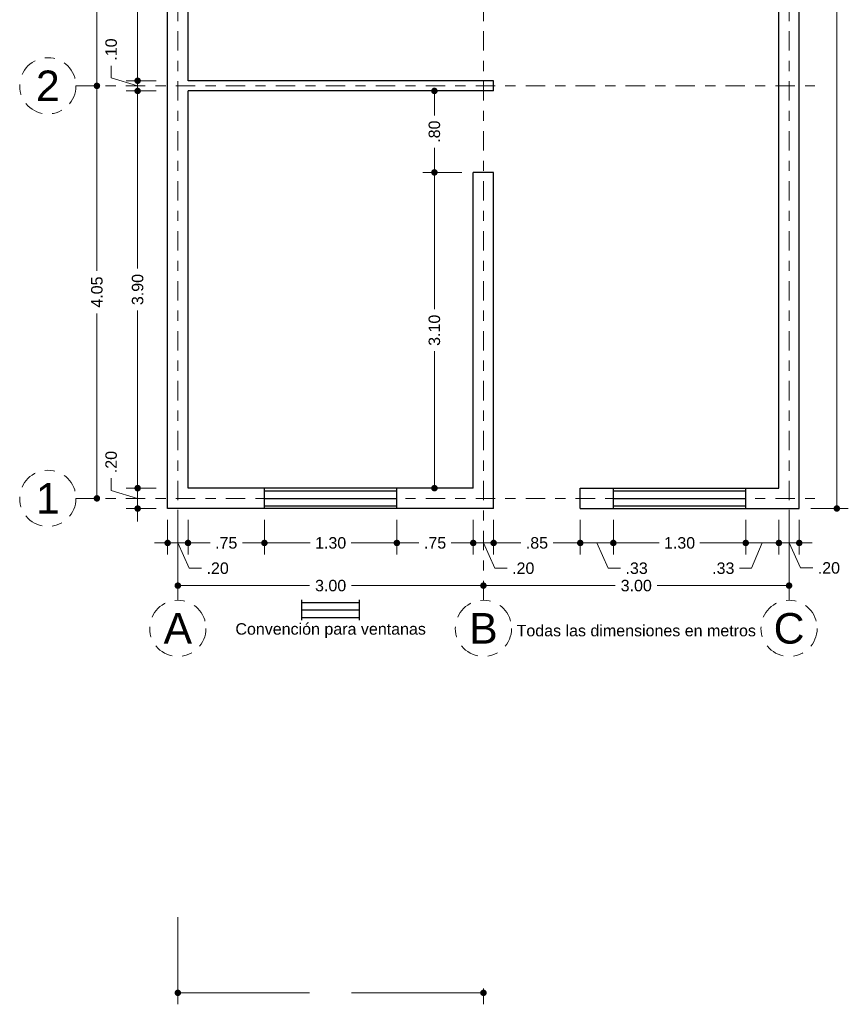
# Model space of a CAD drawing. Header units: metres. Extents: x 2537.7 to 2587, y 872.5 to 891.2.
# Tile 1 of 6: x 2537.7 to 2545.9, y 872.5 to 882.1. Entities that reach past the tile are written whole.
import ezdxf
from ezdxf.enums import TextEntityAlignment as Align

# ---------------------------------------------------------------- set-up
doc = ezdxf.new("R2010")
doc.units = ezdxf.units.M
doc.header["$LTSCALE"] = 0.01
doc.linetypes.add('CENTER2', pattern=[28.575, 19.05, -3.175, 3.175, -3.175])
for name, color, linetype, lineweight in [('Cotas', 7, 'Continuous', 18), ('Ejes', 7, 'CENTER2', 5), ('Muros', 7, 'Continuous', 25), ('Ventanas', 5, 'Continuous', 25)]:
    doc.layers.add(name, color=color, linetype=linetype, lineweight=lineweight)
doc.styles.get("Standard").update_dxf_attribs({"font": 'arial.ttf'})
doc.dimstyles.new('1-75', dxfattribs={"dimscale": 75, "dimtxt": 0.0015, "dimasz": 0.00085, "dimexe": 0.0015, "dimexo": 0.0015, "dimgap": 0.0008, "dimtad": 0, "dimzin": 4, "dimdsep": 46, "dimtxsty": 'Standard', "dimblk": 'DOT', "dimcen": 0.0009, "dimclrd": 256, "dimclre": 256, "dimclrt": 256, "dimadec": 0, "dimazin": 0, "dimtfac": 1, "dimtofl": 0, "dimtmove": 1, "dimatfit": 2, "dimfxl": 0.0015, "dimtfill": 1, "dimtolj": 1, "dimtzin": 4, "dimlwd": -1, "dimlwe": -1, "dimarcsym": 0})

# ---------------------------------------------------------------- blocks, each defined once
blk = doc.blocks.new('_DOT')
at = {"color": 0, "linetype": 'ByBlock'}
blk.add_line((-0.5, 0), (-1, 0), dxfattribs=at)
at = {"color": 0, "linetype": 'ByBlock', "const_width": 0.5}
blk.add_lwpolyline([(-0.25, 0, 1), (0.25, 0, 1)], format="xyb", close=True, dxfattribs=at)
blk = doc.blocks.new('*D12')
at = {"layer": 'Cotas', "transparency": 16777216}
for p, q in [((2540.1435, 877.2183), (2540.1435, 876.8804)), ((2541.4435, 877.2183), (2541.4435, 876.8804)), ((2540.2072, 876.9929), (2540.5929, 876.9929)), ((2541.3797, 876.9929), (2540.9941, 876.9929))]:
    blk.add_line(p, q, dxfattribs=at)
at = {"layer": 'Defpoints', "color": 0, "transparency": 16777216}
for p in [(2540.1435, 877.3308), (2541.4435, 877.3308), (2541.4435, 876.9929)]:
    blk.add_point(p, dxfattribs=at)
at = {"layer": 'Cotas', "transparency": 16777216, "xscale": 0.06375, "yscale": 0.06375, "zscale": 0.06375, "rotation": 180}
blk.add_blockref('_DOT', (2540.1435, 876.9929), dxfattribs=at)
at = {"layer": 'Cotas', "transparency": 16777216, "xscale": 0.06375, "yscale": 0.06375, "zscale": 0.06375}
blk.add_blockref('_DOT', (2541.4435, 876.9929), dxfattribs=at)
at = {"layer": 'Cotas', "transparency": 16777216, "insert": (2540.7935, 876.9929), "char_height": 0.1125, "attachment_point": 5, "bg_fill": 3, "box_fill_scale": 1.1, "bg_fill_color": 256, "bg_fill_true_color": 13158600, "bg_fill_transparency": 0}
blk.add_mtext('\\A1;1.30', dxfattribs=at)
blk = doc.blocks.new('*D13')
at = {"layer": 'Cotas', "transparency": 16777216}
for p, q in [((2542.3935, 877.2183), (2542.3935, 876.8804)), ((2543.2435, 877.2183), (2543.2435, 876.8804)), ((2542.4572, 876.9929), (2542.6595, 876.9929)), ((2543.1797, 876.9929), (2542.9774, 876.9929))]:
    blk.add_line(p, q, dxfattribs=at)
at = {"layer": 'Defpoints', "color": 0, "transparency": 16777216}
for p in [(2542.3935, 877.3308), (2543.2435, 877.3308), (2543.2435, 876.9929)]:
    blk.add_point(p, dxfattribs=at)
at = {"layer": 'Cotas', "transparency": 16777216, "xscale": 0.06375, "yscale": 0.06375, "zscale": 0.06375, "rotation": 180}
blk.add_blockref('_DOT', (2542.3935, 876.9929), dxfattribs=at)
at = {"layer": 'Cotas', "transparency": 16777216, "xscale": 0.06375, "yscale": 0.06375, "zscale": 0.06375}
blk.add_blockref('_DOT', (2543.2435, 876.9929), dxfattribs=at)
at = {"layer": 'Cotas', "transparency": 16777216, "insert": (2542.8185, 876.9929), "char_height": 0.1125, "attachment_point": 5, "bg_fill": 3, "box_fill_scale": 1.1, "bg_fill_color": 256, "bg_fill_true_color": 13158600, "bg_fill_transparency": 0}
blk.add_mtext('\\A1;.85', dxfattribs=at)
blk = doc.blocks.new('*D14')
at = {"layer": 'Cotas', "transparency": 16777216}
for p, q in [((2543.2435, 877.2183), (2543.2435, 876.8804)), ((2543.5685, 877.2183), (2543.5685, 876.8804)), ((2543.3072, 876.9929), (2543.5047, 876.9929)), ((2543.406, 876.9929), (2543.5184, 876.7444)), ((2543.5184, 876.7444), (2543.6384, 876.7444))]:
    blk.add_line(p, q, dxfattribs=at)
at = {"layer": 'Defpoints', "color": 0, "transparency": 16777216}
for p in [(2543.2435, 877.3308), (2543.5685, 877.3308), (2543.5685, 876.9929)]:
    blk.add_point(p, dxfattribs=at)
at = {"layer": 'Cotas', "transparency": 16777216, "xscale": 0.06375, "yscale": 0.06375, "zscale": 0.06375, "rotation": 180}
blk.add_blockref('_DOT', (2543.2435, 876.9929), dxfattribs=at)
at = {"layer": 'Cotas', "transparency": 16777216, "xscale": 0.06375, "yscale": 0.06375, "zscale": 0.06375}
blk.add_blockref('_DOT', (2543.5685, 876.9929), dxfattribs=at)
at = {"layer": 'Cotas', "transparency": 16777216, "insert": (2543.797, 876.7444), "char_height": 0.1125, "attachment_point": 5, "bg_fill": 3, "box_fill_scale": 1.1, "bg_fill_color": 256, "bg_fill_true_color": 13158600, "bg_fill_transparency": 0}
blk.add_mtext('\\A1;.33', dxfattribs=at)
blk = doc.blocks.new('*D15')
at = {"layer": 'Cotas', "transparency": 16777216}
for p, q in [((2543.5685, 877.2183), (2543.5685, 876.8804)), ((2544.8685, 877.2183), (2544.8685, 876.8804)), ((2543.6322, 876.9929), (2544.0179, 876.9929)), ((2544.8047, 876.9929), (2544.4191, 876.9929))]:
    blk.add_line(p, q, dxfattribs=at)
at = {"layer": 'Defpoints', "color": 0, "transparency": 16777216}
for p in [(2543.5685, 877.3308), (2544.8685, 877.3308), (2544.8685, 876.9929)]:
    blk.add_point(p, dxfattribs=at)
at = {"layer": 'Cotas', "transparency": 16777216, "xscale": 0.06375, "yscale": 0.06375, "zscale": 0.06375, "rotation": 180}
blk.add_blockref('_DOT', (2543.5685, 876.9929), dxfattribs=at)
at = {"layer": 'Cotas', "transparency": 16777216, "xscale": 0.06375, "yscale": 0.06375, "zscale": 0.06375}
blk.add_blockref('_DOT', (2544.8685, 876.9929), dxfattribs=at)
at = {"layer": 'Cotas', "transparency": 16777216, "insert": (2544.2185, 876.9929), "char_height": 0.1125, "attachment_point": 5, "bg_fill": 3, "box_fill_scale": 1.1, "bg_fill_color": 256, "bg_fill_true_color": 13158600, "bg_fill_transparency": 0}
blk.add_mtext('\\A1;1.30', dxfattribs=at)
blk = doc.blocks.new('*D16')
at = {"layer": 'Cotas', "transparency": 16777216}
for p, q in [((2538.4993, 881.417), (2538.4993, 879.6646)), ((2538.4993, 877.4945), (2538.4993, 879.247))]:
    blk.add_line(p, q, dxfattribs=at)
at = {"layer": 'Defpoints', "color": 0, "transparency": 16777216}
for p in [(2538.4993, 881.4808), (2538.4993, 881.4808), (2538.4993, 877.4308)]:
    blk.add_point(p, dxfattribs=at)
at = {"layer": 'Cotas', "transparency": 16777216, "xscale": 0.06375, "yscale": 0.06375, "zscale": 0.06375}
for p, rotation in [((2538.4993, 881.4808), 90), ((2538.4993, 877.4308), 270)]:
    blk.add_blockref('_DOT', p, dxfattribs=dict(at, rotation=rotation))
at = {"layer": 'Cotas', "transparency": 16777216, "insert": (2538.4993, 879.4558), "char_height": 0.1125, "attachment_point": 5, "rotation": 90, "bg_fill": 3, "box_fill_scale": 1.1, "bg_fill_color": 256, "bg_fill_true_color": 13158600, "bg_fill_transparency": 0}
blk.add_mtext('\\A1;4.05', dxfattribs=at)
blk = doc.blocks.new('*D17')
at = {"layer": 'Cotas', "transparency": 16777216}
for p, q in [((2538.406, 883.6308), (2538.6118, 883.6308)), ((2538.4993, 883.567), (2538.4993, 882.7633)), ((2538.4993, 881.5445), (2538.4993, 882.3483))]:
    blk.add_line(p, q, dxfattribs=at)
at = {"layer": 'Defpoints', "color": 0, "transparency": 16777216}
for p in [(2538.2935, 883.6308), (2538.4993, 883.6308), (2538.4993, 881.4808)]:
    blk.add_point(p, dxfattribs=at)
at = {"layer": 'Cotas', "transparency": 16777216, "xscale": 0.06375, "yscale": 0.06375, "zscale": 0.06375}
for p, rotation in [((2538.4993, 883.6308), 90), ((2538.4993, 881.4808), 270)]:
    blk.add_blockref('_DOT', p, dxfattribs=dict(at, rotation=rotation))
at = {"layer": 'Cotas', "transparency": 16777216, "insert": (2538.4993, 882.5558), "char_height": 0.1125, "attachment_point": 5, "rotation": 90, "bg_fill": 3, "box_fill_scale": 1.1, "bg_fill_color": 256, "bg_fill_true_color": 13158600, "bg_fill_transparency": 0}
blk.add_mtext('\\A1;2.15', dxfattribs=at)
blk = doc.blocks.new('*D21')
at = {"layer": 'Cotas', "transparency": 16777216}
for p, q in [((2541.4435, 877.2183), (2541.4435, 876.8804)), ((2542.1935, 877.2193), (2542.1935, 876.8804)), ((2541.5072, 876.9929), (2541.6595, 876.9929)), ((2542.1297, 876.9929), (2541.9774, 876.9929))]:
    blk.add_line(p, q, dxfattribs=at)
at = {"layer": 'Defpoints', "color": 0, "transparency": 16777216}
for p in [(2541.4435, 877.3308), (2542.1935, 877.3318), (2542.1935, 876.9929)]:
    blk.add_point(p, dxfattribs=at)
at = {"layer": 'Cotas', "transparency": 16777216, "xscale": 0.06375, "yscale": 0.06375, "zscale": 0.06375, "rotation": 180}
blk.add_blockref('_DOT', (2541.4435, 876.9929), dxfattribs=at)
at = {"layer": 'Cotas', "transparency": 16777216, "xscale": 0.06375, "yscale": 0.06375, "zscale": 0.06375}
blk.add_blockref('_DOT', (2542.1935, 876.9929), dxfattribs=at)
at = {"layer": 'Cotas', "transparency": 16777216, "insert": (2541.8185, 876.9929), "char_height": 0.1125, "attachment_point": 5, "bg_fill": 3, "box_fill_scale": 1.1, "bg_fill_color": 256, "bg_fill_true_color": 13158600, "bg_fill_transparency": 0}
blk.add_mtext('\\A1;.75', dxfattribs=at)
blk = doc.blocks.new('*D22')
at = {"layer": 'Cotas', "transparency": 16777216}
for p, q in [((2542.1935, 877.2193), (2542.1935, 876.8804)), ((2542.3935, 877.2183), (2542.3935, 876.8804)), ((2542.1297, 876.9929), (2542.066, 876.9929)), ((2542.1935, 876.9929), (2542.3935, 876.9929)), ((2542.2935, 876.9929), (2542.4059, 876.7444)), ((2542.4572, 876.9929), (2542.521, 876.9929)), ((2542.4059, 876.7444), (2542.5259, 876.7444))]:
    blk.add_line(p, q, dxfattribs=at)
at = {"layer": 'Defpoints', "color": 0, "transparency": 16777216}
for p in [(2542.1935, 877.3318), (2542.3935, 877.3308), (2542.3935, 876.9929)]:
    blk.add_point(p, dxfattribs=at)
at = {"layer": 'Cotas', "transparency": 16777216, "xscale": 0.06375, "yscale": 0.06375, "zscale": 0.06375}
blk.add_blockref('_DOT', (2542.1935, 876.9929), dxfattribs=at)
at = {"layer": 'Cotas', "transparency": 16777216, "xscale": 0.06375, "yscale": 0.06375, "zscale": 0.06375, "rotation": 180}
blk.add_blockref('_DOT', (2542.3935, 876.9929), dxfattribs=at)
at = {"layer": 'Cotas', "transparency": 16777216, "insert": (2542.6843, 876.7444), "char_height": 0.1125, "attachment_point": 5, "bg_fill": 3, "box_fill_scale": 1.1, "bg_fill_color": 256, "bg_fill_true_color": 13158600, "bg_fill_transparency": 0}
blk.add_mtext('\\A1;.20', dxfattribs=at)
blk = doc.blocks.new('*D23')
at = {"layer": 'Cotas', "transparency": 16777216}
for p, q in [((2544.8685, 877.2183), (2544.8685, 876.8804)), ((2545.1935, 877.2183), (2545.1935, 876.8804)), ((2545.031, 876.9929), (2544.9263, 876.7444)), ((2544.9322, 876.9929), (2545.1297, 876.9929)), ((2544.9263, 876.7444), (2544.8063, 876.7444))]:
    blk.add_line(p, q, dxfattribs=at)
at = {"layer": 'Defpoints', "color": 0, "transparency": 16777216}
for p in [(2544.8685, 877.3308), (2545.1935, 877.3308), (2545.1935, 876.9929)]:
    blk.add_point(p, dxfattribs=at)
at = {"layer": 'Cotas', "transparency": 16777216, "xscale": 0.06375, "yscale": 0.06375, "zscale": 0.06375, "rotation": 180}
blk.add_blockref('_DOT', (2544.8685, 876.9929), dxfattribs=at)
at = {"layer": 'Cotas', "transparency": 16777216, "xscale": 0.06375, "yscale": 0.06375, "zscale": 0.06375}
blk.add_blockref('_DOT', (2545.1935, 876.9929), dxfattribs=at)
at = {"layer": 'Cotas', "transparency": 16777216, "insert": (2544.6478, 876.7444), "char_height": 0.1125, "attachment_point": 5, "bg_fill": 3, "box_fill_scale": 1.1, "bg_fill_color": 256, "bg_fill_true_color": 13158600, "bg_fill_transparency": 0}
blk.add_mtext('\\A1;.33', dxfattribs=at)
blk = doc.blocks.new('*D24')
at = {"layer": 'Cotas', "transparency": 16777216}
for p, q in [((2538.8991, 877.5945), (2538.8991, 877.6583)), ((2538.6392, 877.5088), (2538.6392, 877.6288)), ((2538.8991, 877.4308), (2538.6392, 877.5088)), ((2539.081, 877.5308), (2538.7866, 877.5308)), ((2538.8991, 877.3308), (2538.8991, 877.5308)), ((2539.081, 877.3308), (2538.7866, 877.3308)), ((2538.8991, 877.267), (2538.8991, 877.2033))]:
    blk.add_line(p, q, dxfattribs=at)
at = {"layer": 'Defpoints', "color": 0, "transparency": 16777216}
for p in [(2538.8991, 877.5308), (2539.1935, 877.5308), (2539.1935, 877.3308)]:
    blk.add_point(p, dxfattribs=at)
at = {"layer": 'Cotas', "transparency": 16777216, "xscale": 0.06375, "yscale": 0.06375, "zscale": 0.06375}
for p, rotation in [((2538.8991, 877.5308), 270), ((2538.8991, 877.3308), 90)]:
    blk.add_blockref('_DOT', p, dxfattribs=dict(at, rotation=rotation))
at = {"layer": 'Cotas', "transparency": 16777216, "insert": (2538.6392, 877.7871), "char_height": 0.1125, "attachment_point": 5, "rotation": 90, "bg_fill": 3, "box_fill_scale": 1.1, "bg_fill_color": 256, "bg_fill_true_color": 13158600, "bg_fill_transparency": 0}
blk.add_mtext('\\A1;.20', dxfattribs=at)
blk = doc.blocks.new('*D25')
at = {"layer": 'Cotas', "transparency": 16777216}
for p, q in [((2541.8067, 881.4308), (2541.6997, 881.4308)), ((2541.8122, 881.367), (2541.8122, 881.1891)), ((2541.8122, 880.6945), (2541.8122, 880.8724)), ((2542.081, 880.6308), (2541.6997, 880.6308))]:
    blk.add_line(p, q, dxfattribs=at)
at = {"layer": 'Defpoints', "color": 0, "transparency": 16777216}
for p in [(2541.8122, 881.4308), (2541.9192, 881.4308), (2542.1935, 880.6308)]:
    blk.add_point(p, dxfattribs=at)
at = {"layer": 'Cotas', "transparency": 16777216, "xscale": 0.06375, "yscale": 0.06375, "zscale": 0.06375}
for p, rotation in [((2541.8122, 881.4308), 90), ((2541.8122, 880.6308), 270)]:
    blk.add_blockref('_DOT', p, dxfattribs=dict(at, rotation=rotation))
at = {"layer": 'Cotas', "transparency": 16777216, "insert": (2541.8122, 881.0308), "char_height": 0.1125, "attachment_point": 5, "rotation": 90, "bg_fill": 3, "box_fill_scale": 1.1, "bg_fill_color": 256, "bg_fill_true_color": 13158600, "bg_fill_transparency": 0}
blk.add_mtext('\\A1;.80', dxfattribs=at)
blk = doc.blocks.new('*D38')
at = {"layer": 'Cotas', "transparency": 16777216}
for p, q in [((2545.506, 889.4308), (2545.875, 889.4308)), ((2545.7625, 889.367), (2545.7625, 883.6251)), ((2545.7625, 877.3945), (2545.7625, 883.1364)), ((2545.506, 877.3308), (2545.875, 877.3308))]:
    blk.add_line(p, q, dxfattribs=at)
at = {"layer": 'Defpoints', "color": 0, "transparency": 16777216}
for p in [(2545.3935, 889.4308), (2545.7625, 889.4308), (2545.3935, 877.3308)]:
    blk.add_point(p, dxfattribs=at)
at = {"layer": 'Cotas', "transparency": 16777216, "xscale": 0.06375, "yscale": 0.06375, "zscale": 0.06375}
for p, rotation in [((2545.7625, 889.4308), 90), ((2545.7625, 877.3308), 270)]:
    blk.add_blockref('_DOT', p, dxfattribs=dict(at, rotation=rotation))
at = {"layer": 'Cotas', "transparency": 16777216, "insert": (2545.7625, 883.3808), "char_height": 0.1125, "attachment_point": 5, "rotation": 90, "bg_fill": 3, "box_fill_scale": 1.1, "bg_fill_color": 256, "bg_fill_true_color": 13158600, "bg_fill_transparency": 0}
blk.add_mtext('\\A1;12.10', dxfattribs=at)
blk = doc.blocks.new('*D40')
at = {"layer": 'Cotas', "transparency": 16777216}
for p, q in [((2539.3935, 877.2183), (2539.3935, 876.8804)), ((2540.1435, 877.2183), (2540.1435, 876.8804)), ((2539.4572, 876.9929), (2539.6095, 876.9929)), ((2540.0797, 876.9929), (2539.9274, 876.9929))]:
    blk.add_line(p, q, dxfattribs=at)
at = {"layer": 'Defpoints', "color": 0, "transparency": 16777216}
for p in [(2539.3935, 877.3308), (2540.1435, 877.3308), (2539.3935, 876.9929)]:
    blk.add_point(p, dxfattribs=at)
at = {"layer": 'Cotas', "transparency": 16777216, "xscale": 0.06375, "yscale": 0.06375, "zscale": 0.06375, "rotation": 180}
blk.add_blockref('_DOT', (2539.3935, 876.9929), dxfattribs=at)
at = {"layer": 'Cotas', "transparency": 16777216, "xscale": 0.06375, "yscale": 0.06375, "zscale": 0.06375}
blk.add_blockref('_DOT', (2540.1435, 876.9929), dxfattribs=at)
at = {"layer": 'Cotas', "transparency": 16777216, "insert": (2539.7685, 876.9929), "char_height": 0.1125, "attachment_point": 5, "bg_fill": 3, "box_fill_scale": 1.1, "bg_fill_color": 256, "bg_fill_true_color": 13158600, "bg_fill_transparency": 0}
blk.add_mtext('\\A1;.75', dxfattribs=at)
blk = doc.blocks.new('*D41')
at = {"layer": 'Cotas', "transparency": 16777216}
for p, q in [((2539.081, 881.4308), (2538.7866, 881.4308)), ((2538.8991, 881.367), (2538.8991, 879.6867)), ((2538.8991, 877.5945), (2538.8991, 879.2749)), ((2539.081, 877.5308), (2538.7866, 877.5308))]:
    blk.add_line(p, q, dxfattribs=at)
at = {"layer": 'Defpoints', "color": 0, "transparency": 16777216}
for p in [(2538.8991, 881.4308), (2539.1935, 881.4308), (2539.1935, 877.5308)]:
    blk.add_point(p, dxfattribs=at)
at = {"layer": 'Cotas', "transparency": 16777216, "xscale": 0.06375, "yscale": 0.06375, "zscale": 0.06375}
for p, rotation in [((2538.8991, 881.4308), 90), ((2538.8991, 877.5308), 270)]:
    blk.add_blockref('_DOT', p, dxfattribs=dict(at, rotation=rotation))
at = {"layer": 'Cotas', "transparency": 16777216, "insert": (2538.8991, 879.4808), "char_height": 0.1125, "attachment_point": 5, "rotation": 90, "bg_fill": 3, "box_fill_scale": 1.1, "bg_fill_color": 256, "bg_fill_true_color": 13158600, "bg_fill_transparency": 0}
blk.add_mtext('\\A1;3.90', dxfattribs=at)
blk = doc.blocks.new('*D42')
at = {"layer": 'Cotas', "transparency": 16777216}
for p, q in [((2539.081, 883.5308), (2538.7866, 883.5308)), ((2538.8991, 883.467), (2538.8991, 882.7376)), ((2538.8991, 881.5945), (2538.8991, 882.3239)), ((2539.081, 881.5308), (2538.7866, 881.5308))]:
    blk.add_line(p, q, dxfattribs=at)
at = {"layer": 'Defpoints', "color": 0, "transparency": 16777216}
for p in [(2538.8991, 883.5308), (2539.1935, 883.5308), (2539.1935, 881.5308)]:
    blk.add_point(p, dxfattribs=at)
at = {"layer": 'Cotas', "transparency": 16777216, "xscale": 0.06375, "yscale": 0.06375, "zscale": 0.06375}
for p, rotation in [((2538.8991, 883.5308), 90), ((2538.8991, 881.5308), 270)]:
    blk.add_blockref('_DOT', p, dxfattribs=dict(at, rotation=rotation))
at = {"layer": 'Cotas', "transparency": 16777216, "insert": (2538.8991, 882.5308), "char_height": 0.1125, "attachment_point": 5, "rotation": 90, "bg_fill": 3, "box_fill_scale": 1.1, "bg_fill_color": 256, "bg_fill_true_color": 13158600, "bg_fill_transparency": 0}
blk.add_mtext('\\A1;2.00', dxfattribs=at)
blk = doc.blocks.new('*D47')
at = {"layer": 'Cotas', "transparency": 16777216}
for p, q in [((2539.2935, 877.3183), (2539.2935, 876.4614)), ((2542.2935, 876.6172), (2542.2935, 876.4614)), ((2539.3572, 876.5739), (2540.5876, 876.5739)), ((2542.2297, 876.5739), (2540.9994, 876.5739))]:
    blk.add_line(p, q, dxfattribs=at)
at = {"layer": 'Defpoints', "color": 0, "transparency": 16777216}
for p in [(2539.2935, 877.4308), (2542.2935, 876.7297), (2539.2935, 876.5739)]:
    blk.add_point(p, dxfattribs=at)
at = {"layer": 'Cotas', "transparency": 16777216, "xscale": 0.06375, "yscale": 0.06375, "zscale": 0.06375, "rotation": 180}
blk.add_blockref('_DOT', (2539.2935, 876.5739), dxfattribs=at)
at = {"layer": 'Cotas', "transparency": 16777216, "xscale": 0.06375, "yscale": 0.06375, "zscale": 0.06375}
blk.add_blockref('_DOT', (2542.2935, 876.5739), dxfattribs=at)
at = {"layer": 'Cotas', "transparency": 16777216, "insert": (2540.7935, 876.5739), "char_height": 0.1125, "attachment_point": 5, "bg_fill": 3, "box_fill_scale": 1.1, "bg_fill_color": 256, "bg_fill_true_color": 13158600, "bg_fill_transparency": 0}
blk.add_mtext('\\A1;3.00', dxfattribs=at)
blk = doc.blocks.new('*D48')
at = {"layer": 'Cotas', "transparency": 16777216}
for p, q in [((2545.2935, 877.3183), (2545.2935, 876.4614)), ((2542.2935, 876.6172), (2542.2935, 876.4614)), ((2542.3572, 876.5739), (2543.5876, 876.5739)), ((2545.2297, 876.5739), (2543.9994, 876.5739))]:
    blk.add_line(p, q, dxfattribs=at)
at = {"layer": 'Defpoints', "color": 0, "transparency": 16777216}
for p in [(2545.2935, 877.4308), (2542.2935, 876.7297), (2545.2935, 876.5739)]:
    blk.add_point(p, dxfattribs=at)
at = {"layer": 'Cotas', "transparency": 16777216, "xscale": 0.06375, "yscale": 0.06375, "zscale": 0.06375, "rotation": 180}
blk.add_blockref('_DOT', (2542.2935, 876.5739), dxfattribs=at)
at = {"layer": 'Cotas', "transparency": 16777216, "xscale": 0.06375, "yscale": 0.06375, "zscale": 0.06375}
blk.add_blockref('_DOT', (2545.2935, 876.5739), dxfattribs=at)
at = {"layer": 'Cotas', "transparency": 16777216, "insert": (2543.7935, 876.5739), "char_height": 0.1125, "attachment_point": 5, "bg_fill": 3, "box_fill_scale": 1.1, "bg_fill_color": 256, "bg_fill_true_color": 13158600, "bg_fill_transparency": 0}
blk.add_mtext('\\A1;3.00', dxfattribs=at)
blk = doc.blocks.new('*D49')
at = {"layer": 'Cotas', "transparency": 16777216}
for p, q in [((2539.1935, 877.2183), (2539.1935, 876.8804)), ((2539.3935, 877.2183), (2539.3935, 876.8804)), ((2539.1297, 876.9929), (2539.066, 876.9929)), ((2539.3935, 876.9929), (2539.1935, 876.9929)), ((2539.2935, 876.9929), (2539.4059, 876.7444)), ((2539.4572, 876.9929), (2539.521, 876.9929)), ((2539.4059, 876.7444), (2539.5259, 876.7444))]:
    blk.add_line(p, q, dxfattribs=at)
at = {"layer": 'Defpoints', "color": 0, "transparency": 16777216}
for p in [(2539.1935, 877.3308), (2539.3935, 877.3308), (2539.1935, 876.9929)]:
    blk.add_point(p, dxfattribs=at)
at = {"layer": 'Cotas', "transparency": 16777216, "xscale": 0.06375, "yscale": 0.06375, "zscale": 0.06375}
blk.add_blockref('_DOT', (2539.1935, 876.9929), dxfattribs=at)
at = {"layer": 'Cotas', "transparency": 16777216, "xscale": 0.06375, "yscale": 0.06375, "zscale": 0.06375, "rotation": 180}
blk.add_blockref('_DOT', (2539.3935, 876.9929), dxfattribs=at)
at = {"layer": 'Cotas', "transparency": 16777216, "insert": (2539.6843, 876.7444), "char_height": 0.1125, "attachment_point": 5, "bg_fill": 3, "box_fill_scale": 1.1, "bg_fill_color": 256, "bg_fill_true_color": 13158600, "bg_fill_transparency": 0}
blk.add_mtext('\\A1;.20', dxfattribs=at)
blk = doc.blocks.new('*D50')
at = {"layer": 'Cotas', "transparency": 16777216}
for p, q in [((2545.1935, 877.2183), (2545.1935, 876.8804)), ((2545.3935, 877.2183), (2545.3935, 876.8804)), ((2545.1297, 876.9929), (2545.066, 876.9929)), ((2545.1935, 876.9929), (2545.3935, 876.9929)), ((2545.2935, 876.9929), (2545.4059, 876.7473)), ((2545.4572, 876.9929), (2545.521, 876.9929)), ((2545.4059, 876.7473), (2545.5259, 876.7473))]:
    blk.add_line(p, q, dxfattribs=at)
at = {"layer": 'Defpoints', "color": 0, "transparency": 16777216}
for p in [(2545.1935, 877.3308), (2545.3935, 877.3308), (2545.3935, 876.9929)]:
    blk.add_point(p, dxfattribs=at)
at = {"layer": 'Cotas', "transparency": 16777216, "xscale": 0.06375, "yscale": 0.06375, "zscale": 0.06375}
blk.add_blockref('_DOT', (2545.1935, 876.9929), dxfattribs=at)
at = {"layer": 'Cotas', "transparency": 16777216, "xscale": 0.06375, "yscale": 0.06375, "zscale": 0.06375, "rotation": 180}
blk.add_blockref('_DOT', (2545.3935, 876.9929), dxfattribs=at)
at = {"layer": 'Cotas', "transparency": 16777216, "insert": (2545.6843, 876.7473), "char_height": 0.1125, "attachment_point": 5, "bg_fill": 3, "box_fill_scale": 1.1, "bg_fill_color": 256, "bg_fill_true_color": 13158600, "bg_fill_transparency": 0}
blk.add_mtext('\\A1;.20', dxfattribs=at)
blk = doc.blocks.new('*D56')
at = {"layer": 'Cotas', "transparency": 16777216}
for p, q in [((2542.081, 880.6308), (2541.6997, 880.6308)), ((2541.8122, 880.567), (2541.8122, 879.2867)), ((2541.8122, 877.5945), (2541.8122, 878.8749)), ((2542.081, 877.5308), (2541.6997, 877.5308))]:
    blk.add_line(p, q, dxfattribs=at)
at = {"layer": 'Defpoints', "color": 0, "transparency": 16777216}
for p in [(2542.1935, 880.6308), (2541.8122, 877.5308), (2542.1935, 877.5308)]:
    blk.add_point(p, dxfattribs=at)
at = {"layer": 'Cotas', "transparency": 16777216, "xscale": 0.06375, "yscale": 0.06375, "zscale": 0.06375}
for p, rotation in [((2541.8122, 880.6308), 90), ((2541.8122, 877.5308), 270)]:
    blk.add_blockref('_DOT', p, dxfattribs=dict(at, rotation=rotation))
at = {"layer": 'Cotas', "transparency": 16777216, "insert": (2541.8122, 879.0808), "char_height": 0.1125, "attachment_point": 5, "rotation": 90, "bg_fill": 3, "box_fill_scale": 1.1, "bg_fill_color": 256, "bg_fill_true_color": 13158600, "bg_fill_transparency": 0}
blk.add_mtext('\\A1;3.10', dxfattribs=at)
blk = doc.blocks.new('*D63')
at = {"layer": 'Cotas', "transparency": 16777216}
for p, q in [((2538.6392, 881.5588), (2538.6392, 881.6788)), ((2538.8991, 881.5945), (2538.8991, 881.6583)), ((2538.8991, 881.4808), (2538.6392, 881.5588)), ((2539.081, 881.5308), (2538.7866, 881.5308)), ((2538.8991, 881.4308), (2538.8991, 881.5308)), ((2539.081, 881.4308), (2538.7866, 881.4308)), ((2538.8991, 881.367), (2538.8991, 881.3033))]:
    blk.add_line(p, q, dxfattribs=at)
at = {"layer": 'Defpoints', "color": 0, "transparency": 16777216}
for p in [(2538.8991, 881.5308), (2539.1935, 881.5308), (2539.1935, 881.4308)]:
    blk.add_point(p, dxfattribs=at)
at = {"layer": 'Cotas', "transparency": 16777216, "xscale": 0.06375, "yscale": 0.06375, "zscale": 0.06375}
for p, rotation in [((2538.8991, 881.5308), 270), ((2538.8991, 881.4308), 90)]:
    blk.add_blockref('_DOT', p, dxfattribs=dict(at, rotation=rotation))
at = {"layer": 'Cotas', "transparency": 16777216, "insert": (2538.6392, 881.8371), "char_height": 0.1125, "attachment_point": 5, "rotation": 90, "bg_fill": 3, "box_fill_scale": 1.1, "bg_fill_color": 256, "bg_fill_true_color": 13158600, "bg_fill_transparency": 0}
blk.add_mtext('\\A1;.10', dxfattribs=at)

msp = doc.modelspace()

# ---------------------------------------------------------------- linework, layer by layer
at = {"layer": 'Cotas'}
for p, q in [((2539.2935, 873.3202), (2539.2935, 872.4634)), ((2539.3572, 872.5759), (2540.5876, 872.5759)), ((2542.2297, 872.5759), (2540.9994, 872.5759)), ((2542.2935, 872.6191), (2542.2935, 872.4634))]:
    msp.add_line(p, q, dxfattribs=at)
at = {"layer": 'Ejes', "linetype": 'CENTER2'}
for p, q in [((2539.2935, 876.4308), (2539.2935, 889.6471)), ((2542.2935, 876.4308), (2542.2935, 889.6471)), ((2545.2935, 876.4308), (2545.2935, 889.6471)), ((2538.2935, 881.4808), (2545.5448, 881.4808)), ((2538.2935, 877.4308), (2545.5448, 877.4308))]:
    msp.add_line(p, q, dxfattribs=at)
at = {"layer": 'Ejes'}
for centre in [(2538.0174, 881.4808), (2538.0174, 877.4308), (2539.2935, 876.1546), (2542.2935, 876.1546), (2545.2935, 876.1546)]:
    msp.add_circle(centre, 0.2761, dxfattribs=at)
at = {"layer": 'Muros'}
for p, q in [((2539.1935, 877.3308), (2539.1935, 889.4308)), ((2545.3935, 877.3308), (2545.3935, 889.4308)), ((2539.3935, 881.5308), (2539.3935, 883.5308)), ((2545.1935, 877.5308), (2545.1935, 883.5308)), ((2542.3935, 881.5308), (2539.3935, 881.5308)), ((2542.3935, 881.4308), (2542.3935, 881.5308)), ((2539.3935, 877.5308), (2539.3935, 881.4308)), ((2542.3935, 881.4308), (2539.3935, 881.4308)), ((2542.1935, 877.5308), (2542.1935, 880.6308)), ((2542.3935, 880.6308), (2542.1935, 880.6308)), ((2542.3935, 877.3308), (2542.3935, 880.6308)), ((2542.1935, 877.5308), (2539.3935, 877.5308)), ((2543.2435, 877.3308), (2543.2435, 877.5308)), ((2543.2435, 877.5308), (2545.1935, 877.5308)), ((2542.3935, 877.3308), (2539.1935, 877.3308)), ((2543.2435, 877.3308), (2545.3935, 877.3308))]:
    msp.add_line(p, q, dxfattribs=at)
at = {"layer": 'Ventanas'}
for p, q in [((2540.1435, 877.3308), (2540.1435, 877.5308)), ((2540.1435, 877.5035), (2541.4435, 877.5035)), ((2541.4435, 877.3308), (2541.4435, 877.5308)), ((2543.5685, 877.3308), (2543.5685, 877.5308)), ((2543.5685, 877.5035), (2544.8685, 877.5035)), ((2544.8685, 877.3308), (2544.8685, 877.5308)), ((2540.1435, 877.4308), (2541.4435, 877.4308)), ((2543.5685, 877.4308), (2544.8685, 877.4308)), ((2540.1435, 877.3581), (2541.4435, 877.3581)), ((2543.5685, 877.3581), (2544.8685, 877.3581)), ((2540.5111, 876.4075), (2541.0758, 876.4075)), ((2540.5111, 876.3348), (2541.0758, 876.3348)), ((2540.5111, 876.2621), (2541.0758, 876.2621))]:
    msp.add_line(p, q, dxfattribs=at)

# ---------------------------------------------------------------- block references
at = {"layer": 'Cotas', "xscale": 0.06375, "yscale": 0.06375, "zscale": 0.06375, "rotation": 180}
msp.add_blockref('_DOT', (2539.2935, 872.5759), dxfattribs=at)
at = {"layer": 'Cotas', "xscale": 0.06375, "yscale": 0.06375, "zscale": 0.06375}
msp.add_blockref('_DOT', (2542.2935, 872.5759), dxfattribs=at)

# ---------------------------------------------------------------- texts
at = {"layer": 'Ejes'}
for s, p in [('2', (2538.0174, 881.4808)), ('1', (2538.0174, 877.4308)), ('A', (2539.2935, 876.1546)), ('B', (2542.2935, 876.1546)), ('C', (2545.2935, 876.1546))]:
    msp.add_text(s, height=0.3, dxfattribs=at).set_placement(p, align=Align.MIDDLE_CENTER)

# ---------------------------------------------------------------- next in the draw order: texts
at = {"layer": 'Cotas', "insert": (2543.7935, 876.1316), "char_height": 0.1125, "attachment_point": 5, "bg_fill": 3, "box_fill_scale": 1.1, "bg_fill_color": 256, "bg_fill_true_color": 13158600, "bg_fill_transparency": 0}
msp.add_mtext('\\A1;Todas las dimensiones en metros', dxfattribs=at)

# ---------------------------------------------------------------- next in the draw order: dimensions: what is measured, and where the dimension line sits
at = {"layer": 'Cotas'}
for base, p1, p2, picture, middle in [((2545.7625, 889.4308), (2545.3935, 877.3308), (2545.3935, 889.4308), '*D38', (2545.7625, 883.3808)), ((2538.4993, 881.4808), (2538.4993, 877.4308), (2538.4993, 881.4808), '*D16', (2538.4993, 879.4558)), ((2541.8122, 881.4308), (2542.1935, 880.6308), (2541.9192, 881.4308), '*D25', (2541.8122, 881.0308))]:
    dim = msp.add_linear_dim(base=base, p1=p1, p2=p2, angle=90, dimstyle='1-75', dxfattribs=at)
    dim.commit()
    dim.dimension.update_dxf_attribs({"geometry": picture, "text_midpoint": middle})
for base, p1, p2, picture, middle in [((2541.4435, 876.9929), (2540.1435, 877.3308), (2541.4435, 877.3308), '*D12', (2540.7935, 876.9929)), ((2543.2435, 876.9929), (2542.3935, 877.3308), (2543.2435, 877.3308), '*D13', (2542.8185, 876.9929))]:
    dim = msp.add_linear_dim(base=base, p1=p1, p2=p2, dimstyle='1-75', dxfattribs=at)
    dim.commit()
    dim.dimension.update_dxf_attribs({"geometry": picture, "text_midpoint": middle})

# ---------------------------------------------------------------- next in the draw order: dimensions: what is measured, and where the dimension line sits
for base, p1, p2, picture, middle in [((2538.4993, 883.6308), (2538.4993, 881.4808), (2538.2935, 883.6308), '*D17', (2538.4993, 882.5558)), ((2541.8122, 877.5308), (2542.1935, 880.6308), (2542.1935, 877.5308), '*D56', (2541.8122, 879.0808)), ((2538.8991, 877.5308), (2539.1935, 877.3308), (2539.1935, 877.5308), '*D24', (2538.6392, 877.6888))]:
    dim = msp.add_linear_dim(base=base, p1=p1, p2=p2, angle=90, dimstyle='1-75', dxfattribs=at)
    dim.commit()
    dim.dimension.update_dxf_attribs({"geometry": picture, "text_midpoint": middle})
for base, p1, p2, picture, middle in [((2539.3935, 876.9929), (2540.1435, 877.3308), (2539.3935, 877.3308), '*D40', (2539.7685, 876.9929)), ((2542.1935, 876.9929), (2541.4435, 877.3308), (2542.1935, 877.3318), '*D21', (2541.8185, 876.9929))]:
    dim = msp.add_linear_dim(base=base, p1=p1, p2=p2, dimstyle='1-75', dxfattribs=at)
    dim.commit()
    dim.dimension.update_dxf_attribs({"geometry": picture, "text_midpoint": middle})
dim = msp.add_linear_dim(base=(2543.568484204, 876.9928789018), p1=(2543.2434842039, 877.3307700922), p2=(2543.568484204, 877.3307700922), dimstyle='1-75', dxfattribs=at)
dim.commit()
dim.dimension.update_dxf_attribs({"geometry": '*D14', "text_midpoint": (2543.6984297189, 876.7443867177), "dimtype": 160})

# ---------------------------------------------------------------- next in the draw order: dimensions: what is measured, and where the dimension line sits
dim = msp.add_linear_dim(base=(2538.8991, 881.4308), p1=(2539.1935, 877.5308), p2=(2539.1935, 881.4308), angle=90, dimstyle='1-75', dxfattribs=at)
dim.commit()
dim.dimension.update_dxf_attribs({"geometry": '*D41', "text_midpoint": (2538.8991, 879.4808)})
dim = msp.add_linear_dim(base=(2542.3935, 876.9929), p1=(2542.1935, 877.3318), p2=(2542.3935, 877.3308), dimstyle='1-75', dxfattribs=at)
dim.commit()
dim.dimension.update_dxf_attribs({"geometry": '*D22', "text_midpoint": (2542.5859, 876.7444), "dimtype": 160})
dim = msp.add_linear_dim(base=(2544.8685, 876.9929), p1=(2543.5685, 877.3308), p2=(2544.8685, 877.3308), dimstyle='1-75', dxfattribs=at)
dim.commit()
dim.dimension.update_dxf_attribs({"geometry": '*D15', "text_midpoint": (2544.2185, 876.9929)})

# ---------------------------------------------------------------- next in the draw order: dimensions: what is measured, and where the dimension line sits
dim = msp.add_linear_dim(base=(2538.8991, 883.5308), p1=(2539.1935, 881.5308), p2=(2539.1935, 883.5308), angle=90, dimstyle='1-75', dxfattribs=at)
dim.commit()
dim.dimension.update_dxf_attribs({"geometry": '*D42', "text_midpoint": (2538.8991, 882.5308)})
dim = msp.add_linear_dim(base=(2539.2935, 876.5739), p1=(2542.2935, 876.7297), p2=(2539.2935, 877.4308), dimstyle='1-75', dxfattribs=at)
dim.commit()
dim.dimension.update_dxf_attribs({"geometry": '*D47', "text_midpoint": (2540.7935, 876.5739)})
dim = msp.add_linear_dim(base=(2545.1934842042, 876.9928789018), p1=(2544.8684842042, 877.3307700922), p2=(2545.1934842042, 877.3307700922), dimstyle='1-75', dxfattribs=at)
dim.commit()
dim.dimension.update_dxf_attribs({"geometry": '*D23', "text_midpoint": (2544.7463154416, 876.7443867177), "dimtype": 160})

# ---------------------------------------------------------------- next in the draw order: linework, layer by layer
at = {"layer": 'Ventanas'}
for p, q in [((2540.5111, 876.2348), (2540.5111, 876.4348)), ((2541.0758, 876.2348), (2541.0758, 876.4348))]:
    msp.add_line(p, q, dxfattribs=at)

# ---------------------------------------------------------------- next in the draw order: dimensions: what is measured, and where the dimension line sits
at = {"layer": 'Cotas'}
dim = msp.add_linear_dim(base=(2538.8991, 881.5308), p1=(2539.1935, 881.4308), p2=(2539.1935, 881.5308), angle=90, dimstyle='1-75', dxfattribs=at)
dim.commit()
dim.dimension.update_dxf_attribs({"geometry": '*D63', "text_midpoint": (2538.6392, 881.7388)})
dim = msp.add_linear_dim(base=(2545.2935, 876.5739), p1=(2542.2935, 876.7297), p2=(2545.2935, 877.4308), dimstyle='1-75', dxfattribs=at)
dim.commit()
dim.dimension.update_dxf_attribs({"geometry": '*D48', "text_midpoint": (2543.7935, 876.5739)})
dim = msp.add_linear_dim(base=(2539.1935, 876.9929), p1=(2539.3935, 877.3308), p2=(2539.1935, 877.3308), dimstyle='1-75', dxfattribs=at)
dim.commit()
dim.dimension.update_dxf_attribs({"geometry": '*D49', "text_midpoint": (2539.5859, 876.7444), "dimtype": 160})

# ---------------------------------------------------------------- next in the draw order: texts
at = {"layer": 'Cotas', "insert": (2540.7935, 876.1316), "char_height": 0.1125, "attachment_point": 5, "bg_fill": 3, "box_fill_scale": 1.1, "bg_fill_color": 256, "bg_fill_true_color": 13158600, "bg_fill_transparency": 0}
msp.add_mtext('\\A1;Convención para ventanas', dxfattribs=at)

# ---------------------------------------------------------------- next in the draw order: dimensions: what is measured, and where the dimension line sits
at = {"layer": 'Cotas'}
dim = msp.add_linear_dim(base=(2545.3935, 876.9929), p1=(2545.1935, 877.3308), p2=(2545.3935, 877.3308), dimstyle='1-75', dxfattribs=at)
dim.commit()
dim.dimension.update_dxf_attribs({"geometry": '*D50', "text_midpoint": (2545.5859, 876.7473), "dimtype": 160})

doc.saveas('drawing.dxf')
